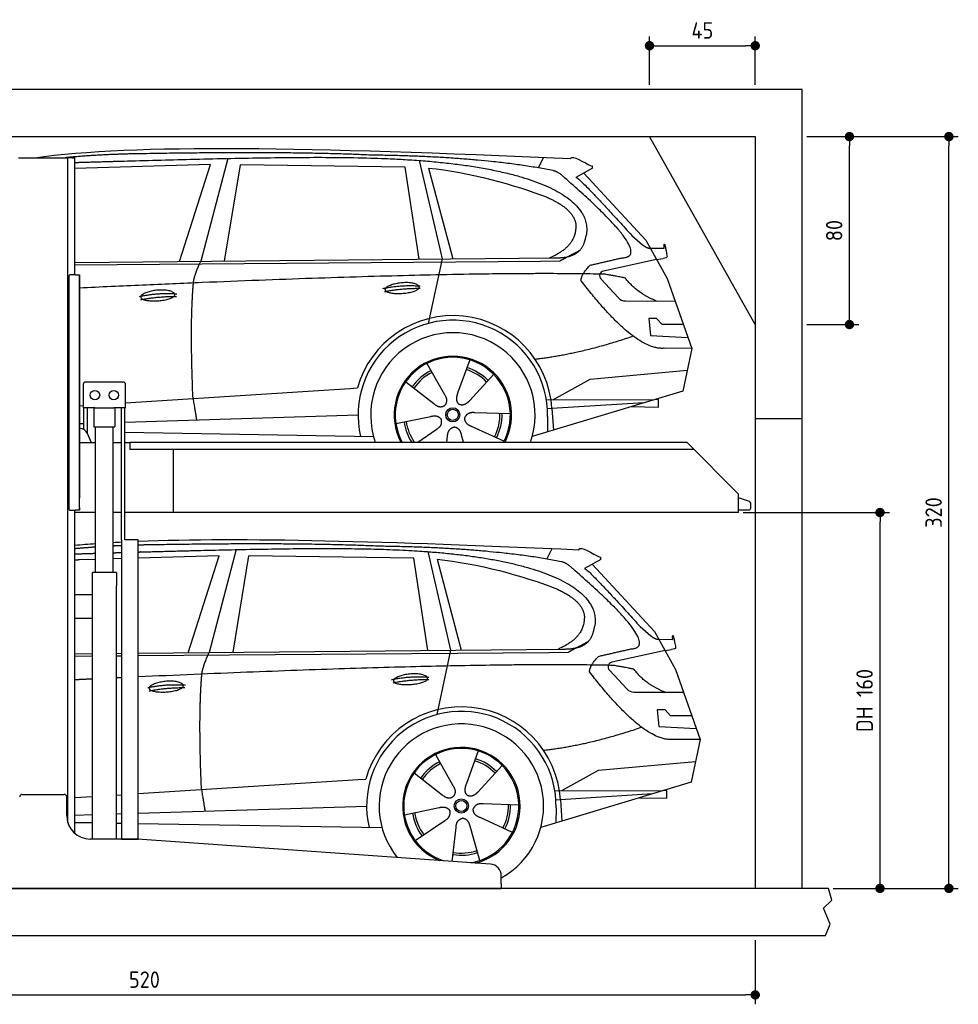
# Model space of a CAD drawing. Header units: millimetres. Extents: x -287 to 6264, y -293 to 3898.
# Tile 3 of 3: x 2269 to 6264, y -293 to 3898. Entities that reach past the tile are written whole.
import ezdxf

# ---------------------------------------------------------------- set-up
doc = ezdxf.new("R2010")
doc.units = ezdxf.units.MM
for name, color, linetype in [('4', 3, 'Continuous'), ('5', 3, 'Continuous'), ('Car', 10, 'Continuous')]:
    doc.layers.add(name, color=color, linetype=linetype)
doc.styles.get("Standard").update_dxf_attribs({"font": 'ISOCP.SHX'})
doc.dimstyles.new('GEN-ISO$0', dxfattribs={"dimscale": 20, "dimtxt": 3.5, "dimasz": 2, "dimexe": 2, "dimexo": 1, "dimgap": 1.5, "dimtad": 1, "dimdec": 1, "dimlfac": 0.1, "dimdsep": 46, "dimtxsty": 'STANDARD', "dimblk": 'PUNKT', "dimcen": 2, "dimclrd": 256, "dimclre": 256, "dimclrt": 2, "dimadec": 0, "dimazin": 0, "dimtp": 0.1, "dimtm": 0.1, "dimtfac": 0.71, "dimtdec": 1, "dimtmove": 2, "dimatfit": 3, "dimldrblk": 'PUNKT', "dimfxl": 1, "dimtolj": 1, "dimarcsym": 0})

# ---------------------------------------------------------------- blocks, each defined once
blk = doc.blocks.new('PUNKT')
at = {"layer": '4', "color": 0, "linetype": 'ByBlock'}
blk.add_line((-0.5, 0), (-1, 0), dxfattribs=at)
at = {"layer": '4', "color": 0, "linetype": 'ByBlock', "const_width": 0.5}
blk.add_lwpolyline([(-0.25, 0, 1), (0.25, 0, 1)], format="xyb", close=True, dxfattribs=at)
blk = doc.blocks.new('*D11')
at = {"layer": '5', "lineweight": -2}
for p, q in [((200, -20), (200, -293.3)), ((5400, -20), (5400, -293.3)), ((240, -253.3), (5360, -253.3))]:
    blk.add_line(p, q, dxfattribs=at)
at = {"layer": 'DEFPOINTS', "color": 0}
for p in [(200, 0), (5400, 0), (5400, -253.3)]:
    blk.add_point(p, dxfattribs=at)
at = {"layer": '5', "lineweight": -2, "xscale": 40, "yscale": 40, "zscale": 40, "rotation": 180}
blk.add_blockref('PUNKT', (200, -253.3), dxfattribs=at)
at = {"layer": '5', "lineweight": -2, "xscale": 40, "yscale": 40, "zscale": 40}
blk.add_blockref('PUNKT', (5400, -253.3), dxfattribs=at)
at = {"layer": '5', "color": 2, "insert": (2800, -188.3), "char_height": 70, "attachment_point": 5}
blk.add_mtext('\\A1;520', dxfattribs=at)
blk = doc.blocks.new('*D7')
at = {"layer": '5', "lineweight": -2}
for p, q in [((5620, 3400), (5841, 3400)), ((5801, 2640), (5801, 3360)), ((5620, 2600), (5841, 2600))]:
    blk.add_line(p, q, dxfattribs=at)
at = {"layer": 'DEFPOINTS', "color": 0}
for p in [(5600, 3400), (5801, 3400), (5600, 2600)]:
    blk.add_point(p, dxfattribs=at)
at = {"layer": '5', "lineweight": -2, "xscale": 40, "yscale": 40, "zscale": 40}
for p, rotation in [((5801, 3400), 90), ((5801, 2600), 270)]:
    blk.add_blockref('PUNKT', p, dxfattribs=dict(at, rotation=rotation))
at = {"layer": '5', "color": 2, "insert": (5736, 3000), "char_height": 70, "attachment_point": 5, "rotation": 90}
blk.add_mtext('\\A1;80', dxfattribs=at)
blk = doc.blocks.new('*D8')
at = {"layer": '5', "lineweight": -2}
for p, q in [((5620, 3400), (6264.4, 3400)), ((6224.4, 240), (6224.4, 3360)), ((5731.2, 200), (6264.4, 200))]:
    blk.add_line(p, q, dxfattribs=at)
at = {"layer": 'DEFPOINTS', "color": 0}
for p in [(5600, 3400), (6224.4, 3400), (5711.2, 200)]:
    blk.add_point(p, dxfattribs=at)
at = {"layer": '5', "lineweight": -2, "xscale": 40, "yscale": 40, "zscale": 40}
for p, rotation in [((6224.4, 3400), 90), ((6224.4, 200), 270)]:
    blk.add_blockref('PUNKT', p, dxfattribs=dict(at, rotation=rotation))
at = {"layer": '5', "color": 2, "insert": (6159.4, 1800), "char_height": 70, "attachment_point": 5, "rotation": 90}
blk.add_mtext('\\A1;320', dxfattribs=at)
blk = doc.blocks.new('*D9')
at = {"layer": '5', "lineweight": -2}
for p, q in [((5348.6, 1800), (5971.1, 1800)), ((5931.1, 240), (5931.1, 1760)), ((5731.2, 200), (5971.1, 200))]:
    blk.add_line(p, q, dxfattribs=at)
at = {"layer": 'DEFPOINTS', "color": 0}
for p in [(5328.6, 1800), (5931.1, 1800), (5711.2, 200)]:
    blk.add_point(p, dxfattribs=at)
at = {"layer": '5', "lineweight": -2, "xscale": 40, "yscale": 40, "zscale": 40}
for p, rotation in [((5931.1, 1800), 90), ((5931.1, 200), 270)]:
    blk.add_blockref('PUNKT', p, dxfattribs=dict(at, rotation=rotation))
at = {"layer": '5', "color": 2, "insert": (5865.6, 1000), "char_height": 70, "attachment_point": 5, "rotation": 90}
blk.add_mtext('\\A1;DH 160', dxfattribs=at)
blk = doc.blocks.new('*D10')
at = {"layer": '5', "lineweight": -2}
for p, q in [((4950, 3620), (4950, 3826.7)), ((5400, 3620), (5400, 3826.7)), ((4990, 3786.7), (5360, 3786.7))]:
    blk.add_line(p, q, dxfattribs=at)
at = {"layer": 'DEFPOINTS', "color": 0}
for p in [(5400, 3786.7), (4950, 3600), (5400, 3600)]:
    blk.add_point(p, dxfattribs=at)
at = {"layer": '5', "lineweight": -2, "xscale": 40, "yscale": 40, "zscale": 40, "rotation": 180}
blk.add_blockref('PUNKT', (4950, 3786.7), dxfattribs=at)
at = {"layer": '5', "lineweight": -2, "xscale": 40, "yscale": 40, "zscale": 40}
blk.add_blockref('PUNKT', (5400, 3786.7), dxfattribs=at)
at = {"layer": '5', "color": 2, "insert": (5175, 3851.7), "char_height": 70, "attachment_point": 5}
blk.add_mtext('\\A1;45', dxfattribs=at)

msp = doc.modelspace()

# ---------------------------------------------------------------- linework, layer by layer
for p, q in [((5400, 2600), (4950, 3400)), ((2264.07, 3310), (2274.07, 3310)), ((2274.07, 3310), (2464.07, 3310)), ((2464.07, 3310), (2474.07, 3310)), ((2479.07, 3310), (2474.07, 3310)), ((2474.07, 478.78), (2474.07, 3310)), ((2494.07, 3310), (2479.07, 3310)), ((2494.07, 3310), (2504.07, 3310)), ((2504.07, 2811), (2504.07, 3310)), ((2507.07, 2811), (2483.07, 2811)), ((2507.07, 2811), (2523.07, 2811)), ((2523.07, 2811), (2523.07, 1861)), ((2523.07, 1822), (2523.07, 2810)), ((2478.07, 2806), (2478.07, 1816)), ((2478.07, 1815), (2478.07, 2805)), ((2709.57, 2355), (2549.57, 2355)), ((2539.57, 2345), (2539.57, 2245)), ((2719.57, 2245), (2719.57, 2345)), ((2588.78, 2245), (2539.57, 2245)), ((2541.97, 2152.71), (2541.97, 2245)), ((2557.07, 2136.42), (2557.07, 2245)), ((2584.57, 2245), (2584.57, 2165)), ((2588.78, 2245), (2670.36, 2245)), ((2719.57, 2245), (2670.36, 2245)), ((2674.57, 2245), (2674.57, 2165)), ((2702.07, 1683), (2702.07, 2245)), ((2717.17, 1683), (2717.17, 2245)), ((5400, 2200), (5600, 2200)), ((2525.18, 2157), (2523.07, 2157)), ((2584.57, 2165), (2674.57, 2165)), ((2592.07, 1545), (2592.07, 2165)), ((2667.07, 1545), (2667.07, 2165)), ((2523.07, 2097), (2528.07, 2097)), ((2592.07, 2097), (2528.07, 2097)), ((2574.32, 2097), (2557.24, 2136.03)), ((2702.07, 2097), (2667.07, 2097)), ((2738.07, 2097), (2717.17, 2097)), ((2738.07, 2100), (5108.57, 2100)), ((2738.07, 2100), (2738.07, 2070)), ((5108.57, 2100), (5328.57, 1878.09)), ((2738.07, 2070), (5138.31, 2070)), ((2923.07, 1800), (2923.07, 2070)), ((5328.57, 1800), (5328.57, 1878.09)), ((2483.07, 1810), (2507.07, 1810)), ((2504.07, 434.01), (2504.07, 1810)), ((2523.07, 1810), (2507.07, 1810)), ((2523.07, 1810), (2523.07, 1822)), ((2523.07, 1822), (2523.07, 1811)), ((2592.07, 1800), (2504.07, 1800)), ((2702.07, 1800), (2667.07, 1800)), ((5328.57, 1800), (2717.17, 1800)), ((2773.62, 1683), (2719.62, 1683)), ((2680.82, 1545), (2578.32, 1545)), ((2578.32, 410), (2578.32, 1545)), ((2680.82, 1545), (2680.82, 1490)), ((2680.82, 1350), (2680.82, 1490)), ((2578.32, 1450), (2504.07, 1450)), ((2578.32, 1342), (2578.32, 1458)), ((2504.07, 1350), (2578.32, 1350)), ((2680.82, 410), (2680.82, 1350)), ((2279.07, 600), (2459.07, 600)), ((2469.07, 510), (2469.07, 590)), ((2767.3, 410), (2569.07, 410)), ((4272.61, 303.3), (2770.84, 409.87)), ((4319.07, 220), (4319.07, 253.42)), ((4319.07, 220), (4319.07, 200)), ((1994.07, 200), (3024.07, 200)), ((3024.07, 200), (4054.07, 200)), ((4054.07, 200), (4319.07, 200)), ((5600, 0), (5600, 0))]:
    msp.add_line(p, q)
for points in [[(5600, 200), (5600, 3600), (0, 3600), (0, 0), (5600, 0), (5698.53, 0), (5718.66, 47.94), (5691.11, 115.73), (5726.08, 149.63), (5711.24, 200), (200, 200), (200, 3400), (5400, 3400), (5400, 200)], [(2702.07, 1683), (2702.07, 410), (2773.62, 410), (2773.62, 1683)], [(2773.62, 1683), (2717.17, 1683)]]:
    msp.add_lwpolyline(points)
msp.add_lwpolyline([(5328.57, 1811), (5372.57, 1811, 0.4142136), (5380.57, 1819), (5380.57, 1839.19, 0.3249197), (5375.04, 1846.8), (5328.57, 1861.9)], format="xyb")
for centre in [(2589.57, 2300), (2669.57, 2300)]:
    msp.add_circle(centre, 20)
for centre, radius, start, end in [((2483.07, 2806), 5, 90, 180), ((2549.57, 2345), 10, 90, 180), ((2709.57, 2345), 10, 0, 90), ((2525.18, 2122), 35, 23.62938, 90), ((2483.07, 1815), 5, 180, 270), ((2279.07, 590), 10, 90, 180), ((2459.07, 590), 10, 0, 90), ((2569.07, 510), 100, 180, 270), ((2767.3, 360), 50, 85.94065, 90), ((4269.07, 253.42), 50, 0, 85.94065)]:
    msp.add_arc(centre, radius, start, end)
at = {"layer": 'Car'}
for p, q in [((4477.05, 3266.71), (4499.43, 3311.41)), ((3081.89, 3280.68), (2504.07, 3263.8)), ((2949.67, 2868.26), (3081.89, 3280.68)), ((3155.02, 3307.06), (3039.7, 2869.13)), ((3141.36, 2870.11), (3208.44, 3279.93)), ((3910.12, 3270.03), (3208.44, 3279.93)), ((3969.66, 2878.13), (3910.12, 3270.03)), ((3969.77, 3298.36), (4066.86, 2879.07)), ((4009.74, 3265.83), (4112.84, 2879.51)), ((4707.02, 3265.09), (4636.95, 3225.93)), ((4670.2, 3244.51), (4934.55, 2958.57)), ((4874.23, 2979.65), (4919.85, 2939.83)), ((4934.55, 2958.57), (5025.18, 2796.41)), ((4948.3, 2925.41), (5012.64, 2924.5)), ((2504.07, 2863.95), (4541.3, 2883.66)), ((2504.07, 2853.91), (4485.82, 2869.67)), ((4066.86, 2879.07), (4008.48, 2604.85)), ((4485.82, 2869.67), (4568.7, 2871.13)), ((4979.87, 2877.49), (4753.47, 2827.57)), ((4979.87, 2877.49), (5007.56, 2881.5)), ((4743.09, 2794.46), (4818.15, 2713.26)), ((5025.18, 2796.41), (5129.54, 2498.77)), ((4847.37, 2700.41), (5059.12, 2699.62)), ((4979.87, 2625.54), (4947.21, 2625.54)), ((4947.21, 2625.54), (4954.07, 2554.05)), ((5003.65, 2599.72), (4979.87, 2625.54)), ((5094.15, 2599.72), (5003.65, 2599.72)), ((4954.07, 2554.05), (5113.16, 2545.5)), ((5129.54, 2498.77), (5012.64, 2499.21)), ((5129.54, 2498.77), (5091.66, 2316.82)), ((4002.43, 2434.56), (4077.07, 2302.81)), ((4184.57, 2449.95), (4133.1, 2307.55)), ((4696.69, 2368.15), (5110.09, 2405.35)), ((3912.13, 2356.53), (4031.65, 2263.57)), ((4286.68, 2388.18), (4184.45, 2276.48)), ((4541.36, 2281.33), (4696.69, 2368.15)), ((2719.57, 2267.28), (3673.83, 2328.16)), ((3673.83, 2328.16), (3706.3, 2330.23)), ((5091.66, 2316.82), (4450.96, 2124.02)), ((4510.99, 2281.45), (4968.44, 2279.74)), ((4926.52, 2267.12), (4534.9, 2242.14)), ((4988.2, 2281.41), (4974.74, 2281.63)), ((4987.65, 2248.72), (4988.2, 2281.41)), ((2523.07, 2254.74), (2539.57, 2255.79)), ((4357.61, 2219.71), (4206.27, 2224.66)), ((4534.9, 2242.14), (4515.65, 2240.91)), ((4534.9, 2242.14), (4540.71, 2151.02)), ((4871.86, 2250.68), (4987.65, 2248.72)), ((2523.07, 2178.71), (2541.97, 2179.29)), ((2717.17, 2184.74), (3710.06, 2215.62)), ((3870.48, 2178.54), (4018.84, 2208.82)), ((4516.41, 2208.41), (4515.31, 2143.38)), ((2717.17, 2141.9), (3775.15, 2124.02)), ((3963.19, 2100), (4042.13, 2153.5)), ((4330.42, 2103.51), (4192.6, 2166.22)), ((4087.48, 2100), (4090.24, 2124.4)), ((4158.57, 2100), (4150.05, 2129.45)), ((3191.07, 1642.15), (3075.76, 1204.22)), ((4513.1, 1601.8), (4535.48, 1646.5)), ((2592.07, 1600.41), (2524.26, 1598.43)), ((2702.07, 1603.62), (2667.07, 1602.6)), ((3117.94, 1615.77), (2773.62, 1605.71)), ((2985.72, 1203.35), (3117.94, 1615.77)), ((3177.41, 1205.2), (3244.49, 1615.01)), ((3946.17, 1605.12), (3244.49, 1615.01)), ((4005.71, 1213.22), (3946.17, 1605.12)), ((4005.82, 1633.45), (4102.91, 1214.16)), ((4045.8, 1600.92), (4148.9, 1214.6)), ((4743.07, 1600.18), (4673, 1561.02)), ((4706.25, 1579.6), (4970.6, 1293.66)), ((4910.28, 1314.74), (4955.9, 1274.92)), ((4970.6, 1293.66), (5061.24, 1131.5)), ((4984.35, 1260.5), (5048.69, 1259.59)), ((2773.62, 1201.29), (4577.35, 1218.75)), ((5015.92, 1212.58), (5043.61, 1216.59)), ((2504.07, 1198.69), (2578.32, 1199.4)), ((2504.07, 1188.71), (2578.32, 1189.3)), ((2680.82, 1200.4), (2702.07, 1200.6)), ((2680.82, 1190.12), (2702.07, 1190.29)), ((2773.62, 1190.86), (4521.87, 1204.76)), ((4102.91, 1214.16), (4044.53, 939.94)), ((4521.87, 1204.76), (4604.75, 1206.22)), ((5015.92, 1212.58), (4789.52, 1162.66)), ((4779.14, 1129.55), (4854.2, 1048.35)), ((5061.24, 1131.5), (5165.59, 833.86)), ((4883.43, 1035.5), (5095.17, 1034.71)), ((5015.92, 960.63), (4983.26, 960.63)), ((4983.26, 960.63), (4990.13, 889.13)), ((5039.71, 934.81), (5015.92, 960.63)), ((5130.2, 934.81), (5039.71, 934.81)), ((4990.13, 889.13), (5149.21, 880.59)), ((5165.59, 833.86), (5048.69, 834.3)), ((5165.59, 833.86), (5127.71, 651.91)), ((4038.48, 769.65), (4113.12, 637.9)), ((4220.62, 785.04), (4169.15, 642.64)), ((4322.73, 723.27), (4220.51, 611.57)), ((4732.74, 703.24), (5146.14, 740.44)), ((3948.18, 691.62), (4067.7, 598.66)), ((4577.41, 616.42), (4732.74, 703.24)), ((2773.62, 603.52), (3709.89, 663.25)), ((3709.89, 663.25), (3742.35, 665.32)), ((5127.71, 651.91), (4487.01, 459.11)), ((2504.07, 586.32), (2578.32, 591.06)), ((2680.82, 597.59), (2702.07, 598.95)), ((4547.04, 616.54), (5004.49, 614.83)), ((4962.57, 602.21), (4570.95, 577.23)), ((5024.25, 616.5), (5010.79, 616.72)), ((5023.7, 583.81), (5024.25, 616.5)), ((2773.62, 520.47), (3746.11, 550.71)), ((4393.66, 554.8), (4242.32, 559.75)), ((4570.95, 577.23), (4551.7, 576)), ((4570.95, 577.23), (4576.76, 486.11)), ((4907.91, 585.76), (5023.7, 583.81)), ((2504.07, 512.08), (2578.32, 514.39)), ((2680.82, 517.58), (2702.07, 518.24)), ((3906.53, 513.63), (4054.89, 543.91)), ((4552.46, 543.5), (4551.36, 478.47)), ((2504.07, 481.2), (2578.32, 479.95)), ((2680.82, 478.22), (2702.07, 477.86)), ((2773.62, 476.65), (3811.2, 459.11)), ((3952.84, 403.64), (4078.18, 488.59)), ((4228.16, 319.08), (4186.1, 464.54)), ((4366.47, 438.6), (4228.65, 501.31)), ((4109.91, 314.84), (4126.3, 459.49))]:
    msp.add_line(p, q, dxfattribs=at)
for centre, radius in [((4112.64, 2215.75), 30.15), ((4112.64, 2215.75), 23.62), ((4148.69, 550.84), 30.15), ((4148.69, 550.84), 23.62)]:
    msp.add_circle(centre, radius, dxfattribs=at)
for centre, radius, start, end in [((4757.78, 2808.04), 20, 102.43575, 222.74729), ((4847.52, 2740.41), 40, 222.74729, 269.78612), ((4113.05, 2215.23), 422.7, 3.65041, 164.21264), ((4113.05, 2215.23), 403.41, 359.03154, 193.11461), ((4113.05, 2215.23), 350, 340.77866, 199.22134), ((4113.05, 2215.23), 250, 332.55444, 207.44556), ((4112.64, 2215.75), 245, 331.80734, 208.19266), ((4112.64, 2215.75), 209.64, 116.262, 145.39945), ((4112.64, 2215.75), 200.65, 116.11518, 145.54628), ((4112.64, 2215.75), 200.65, 44.11518, 73.54628), ((4112.64, 2215.75), 209.64, 44.262, 73.39945), ((4112.64, 2215.75), 200.65, 332.11518, 1.54628), ((4112.64, 2215.75), 209.64, 188.262, 213.51296), ((4112.64, 2215.75), 200.65, 188.11518, 215.23021), ((4112.64, 2215.75), 209.64, 332.262, 1.39945), ((4793.83, 1143.13), 20, 102.43575, 222.74729), ((4883.57, 1075.5), 40, 222.74729, 269.78612), ((4149.11, 550.32), 422.7, 3.65041, 164.21264), ((4149.11, 550.32), 403.41, 359.03154, 193.11461), ((4149.11, 550.32), 350, 299.05208, 218.70765), ((4149.11, 550.32), 250, 284.02031, 247.86099), ((4148.69, 550.84), 245, 279.52439, 252.35692), ((4148.69, 550.84), 209.64, 116.262, 145.39945), ((4148.69, 550.84), 200.65, 116.11518, 145.54628), ((4148.69, 550.84), 200.65, 44.11518, 73.54628), ((4148.69, 550.84), 209.64, 44.262, 73.39945), ((4148.69, 550.84), 200.65, 332.11518, 1.54628), ((4148.69, 550.84), 209.64, 332.262, 1.39945), ((4148.69, 550.84), 209.64, 188.262, 217.39945), ((4148.69, 550.84), 200.65, 188.11518, 217.54628), ((4148.69, 550.84), 209.64, 260.262, 289.39945), ((4148.69, 550.84), 200.65, 260.11518, 289.54628)]:
    msp.add_arc(centre, radius, start, end, dxfattribs=at)
for points, degree in [([(2332.93, 3310), (2757.55, 3370.07), (3499.26, 3356.31), (4612.99, 3306.39)], 3), ([(2798.81, 3327.13), (2626.95, 3325.48), (2461.96, 3310)], 2), ([(3763.05, 3321.29), (3414.7, 3337.49), (2798.81, 3327.13)], 2), ([(4538.62, 3255.34), (4237.5, 3315.21), (3763.05, 3321.29)], 2), ([(4612.99, 3306.39), (4621.36, 3325.88), (4668.77, 3289.18), (4706.24, 3273.67)], 3), ([(4707.02, 3265.09), (4708.69, 3266.74), (4704.19, 3268.9), (4708.77, 3272.63), (4706.24, 3273.67)], 4), ([(4009.74, 3265.83), (4181.6, 3249.24), (4377.69, 3194.55), (4510.99, 3143.13)], 3), ([(4588.31, 3224.96), (4562.36, 3250.65), (4538.62, 3255.34)], 2), ([(4833.93, 2884.08), (4974.66, 2889), (4588.31, 3224.96)], 2), ([(4636.95, 3225.93), (4641.19, 3236.67), (4874.23, 2979.65)], 2), ([(4510.99, 3143.13), (4626.68, 3093.22), (4636.33, 3027.09)], 2), ([(4636.33, 3027.09), (4641.94, 2932.61), (4524.65, 2883.5)], 2), ([(4541.3, 2883.66), (4591.38, 2884.15), (4659.03, 2886.5), (4672.08, 2936.35), (4680.32, 2979.58)], 4), ([(4919.85, 2939.83), (4928.16, 2932.57), (4945.94, 2922.55), (4950.53, 2925.03), (4952.44, 2926.57)], 4), ([(5012.64, 2924.5), (5010.71, 2972.5), (5025.2, 2889.2)], 2), ([(4568.7, 2871.13), (4599.05, 2887.39), (4654.66, 2917.27)], 2), ([(3008.59, 2776.93), (3011.42, 2807.95), (3039.7, 2869.13)], 2), ([(4659.03, 2786.23), (4656.76, 2810.38), (4696.71, 2852.66)], 2), ([(4696.71, 2852.66), (4833.93, 2884.08)], 1), ([(5025.2, 2889.2), (5025.45, 2885.49), (5017.7, 2882.97), (5007.55, 2881.5)], 3), ([(4760.59, 2813.96), (4092.92, 2829.49), (2523.07, 2755.19)], 2), ([(4848.43, 2796.39), (4847.15, 2799.39), (4760.59, 2813.96)], 2), ([(3006.87, 2285.61), (2993.22, 2598.86), (3008.59, 2776.93)], 2), ([(5012.64, 2499.21), (4889.66, 2486.39), (4659.03, 2786.23)], 2), ([(4979.87, 2699.91), (4894.21, 2735.02), (4848.43, 2796.39)], 2), ([(2778.98, 2719.54), (2854.41, 2736.44), (2937.92, 2730.65)], 2), ([(3815.17, 2753.23), (3890.59, 2770.12), (3974.1, 2764.34)], 2), ([(3822.34, 2740.4), (3896.35, 2754.99), (3974.26, 2754.25)], 2), ([(2784.07, 2705.69), (2858.07, 2720.28), (2935.99, 2719.54)], 2), ([(4880.73, 2550.56), (4656.04, 2473.11), (4463.26, 2451.93)], 2), ([(4133.1, 2307.55), (4128.56, 2295), (4124.61, 2280.97), (4128.99, 2267.17), (4139.79, 2260.63)], 4), ([(3006.87, 2285.61), (3017.01, 2220.73), (3022.02, 2194.22)], 2), ([(4031.65, 2263.57), (4055.15, 2241.9), (4078.34, 2255.44)], 2), ([(4077.07, 2302.81), (4095.11, 2276.42), (4078.34, 2255.44)], 2), ([(4184.45, 2276.48), (4175.44, 2266.64), (4164.85, 2256.62), (4150.6, 2254.1), (4139.79, 2260.63)], 4), ([(4206.27, 2224.66), (4174.52, 2228.38), (4163.72, 2203.8)], 2), ([(4018.84, 2208.82), (4049.52, 2217.82), (4064.29, 2195.39)], 2), ([(4042.13, 2153.5), (4070.01, 2169.15), (4064.29, 2195.39)], 2), ([(4192.6, 2166.22), (4162.49, 2176.97), (4163.72, 2203.8)], 2), ([(4090.24, 2124.4), (4091.16, 2156.35), (4117.06, 2163.47)], 2), ([(4150.05, 2129.45), (4143.78, 2160.8), (4117.06, 2163.47)], 2), ([(2773.62, 1677.96), (3212.12, 1695.35), (3829.98, 1678.19), (4649.04, 1641.48)], 3), ([(2504.07, 1660.76), (2532.32, 1663.42), (2561.65, 1665.84), (2592.07, 1668.03)], 3), ([(2592.07, 1652.75), (2547.83, 1649.69), (2504.07, 1645.65)], 2), ([(2667.07, 1672.85), (2678.59, 1673.51), (2690.26, 1674.14), (2702.07, 1674.74)], 3), ([(2702.07, 1658.84), (2684.53, 1658.11), (2667.07, 1657.23)], 2), ([(2834.86, 1662.22), (2804.13, 1661.93), (2773.62, 1661.19)], 2), ([(3799.11, 1656.38), (3450.75, 1672.58), (2834.86, 1662.22)], 2), ([(4574.67, 1590.43), (4273.55, 1650.3), (3799.11, 1656.38)], 2), ([(4649.04, 1641.48), (4657.42, 1660.97), (4704.82, 1624.27), (4742.29, 1608.76)], 3), ([(2504.07, 1623.83), (2519.61, 1624.34), (2539.22, 1624.96), (2563.4, 1625.7), (2592.07, 1626.56)], 4), ([(2524.26, 1598.43), (2514.07, 1597.56), (2504.07, 1596.47)], 2), ([(2667.07, 1628.75), (2675.49, 1628.99), (2684.13, 1629.24), (2692.99, 1629.49), (2702.07, 1629.75)], 4), ([(4045.8, 1600.92), (4217.65, 1584.33), (4413.74, 1529.64), (4547.04, 1478.22)], 3), ([(4743.07, 1600.18), (4744.74, 1601.82), (4740.24, 1603.99), (4744.82, 1607.72), (4742.29, 1608.76)], 4), ([(4624.37, 1560.05), (4598.41, 1585.74), (4574.67, 1590.43)], 2), ([(4869.98, 1219.17), (5010.71, 1224.08), (4624.37, 1560.05)], 2), ([(4673, 1561.02), (4677.24, 1571.76), (4910.28, 1314.74)], 2), ([(4547.04, 1478.22), (4662.73, 1428.31), (4672.38, 1362.18)], 2), ([(4672.38, 1362.18), (4677.99, 1267.7), (4560.7, 1218.59)], 2), ([(4577.35, 1218.75), (4627.44, 1219.24), (4695.08, 1221.59), (4708.14, 1271.44), (4716.37, 1314.67)], 4), ([(4955.9, 1274.92), (4964.21, 1267.66), (4981.99, 1257.64), (4986.59, 1260.12), (4988.49, 1261.66)], 4), ([(5048.69, 1259.59), (5046.76, 1307.59), (5061.25, 1224.29)], 2), ([(4604.75, 1206.22), (4635.1, 1222.48), (4690.71, 1252.36)], 2), ([(4732.76, 1187.75), (4869.98, 1219.17)], 1), ([(5061.25, 1224.29), (5061.51, 1220.58), (5053.75, 1218.06), (5043.6, 1216.59)], 3), ([(3044.64, 1112.02), (3047.47, 1143.04), (3075.76, 1204.22)], 2), ([(4695.08, 1121.32), (4692.81, 1145.47), (4732.76, 1187.75)], 2), ([(4796.64, 1149.05), (4175.52, 1163.5), (2773.62, 1100.2)], 2), ([(4884.49, 1131.48), (4883.2, 1134.48), (4796.64, 1149.05)], 2), ([(2578.32, 1091.19), (2541.44, 1089.45), (2504.07, 1087.66)], 2), ([(2702.07, 1096.95), (2691.46, 1096.46), (2680.82, 1095.97)], 2), ([(3042.92, 620.7), (3029.27, 933.95), (3044.64, 1112.02)], 2), ([(3851.22, 1088.32), (3926.64, 1105.21), (4010.16, 1099.43)], 2), ([(5048.69, 834.3), (4925.71, 821.48), (4695.08, 1121.32)], 2), ([(5015.92, 1035), (4930.26, 1070.11), (4884.49, 1131.48)], 2), ([(2815.03, 1054.63), (2890.46, 1071.52), (2973.97, 1065.74)], 2), ([(2820.12, 1040.78), (2894.12, 1055.37), (2972.04, 1054.63)], 2), ([(3858.39, 1075.49), (3932.4, 1090.08), (4010.32, 1089.34)], 2), ([(4916.78, 885.65), (4692.09, 808.2), (4499.31, 787.02)], 2), ([(4113.12, 637.9), (4131.16, 611.51), (4114.39, 590.53)], 2), ([(4169.15, 642.64), (4164.61, 630.09), (4160.66, 616.06), (4165.04, 602.26), (4175.84, 595.72)], 4), ([(3042.92, 620.7), (3053.06, 555.82), (3058.07, 529.31)], 2), ([(4067.7, 598.66), (4091.2, 576.99), (4114.39, 590.53)], 2), ([(4220.51, 611.57), (4211.49, 601.73), (4200.9, 591.71), (4186.65, 589.19), (4175.84, 595.72)], 4), ([(4054.89, 543.91), (4085.57, 552.91), (4100.34, 530.48)], 2), ([(4242.32, 559.75), (4210.57, 563.47), (4199.77, 538.89)], 2), ([(4078.18, 488.59), (4106.06, 504.24), (4100.34, 530.48)], 2), ([(4228.65, 501.31), (4198.54, 512.06), (4199.77, 538.89)], 2), ([(4126.3, 459.49), (4127.21, 491.44), (4153.11, 498.56)], 2), ([(4186.1, 464.54), (4179.83, 495.89), (4153.11, 498.56)], 2)]:
    msp.add_open_spline(points, degree=degree, dxfattribs=at)
for points, degree, knots in [([(2504.07, 3289.89), (2547.45, 3291.24), (2742.71, 3297.02), (3667.91, 3322.56), (4245.47, 3321.85), (4715.89, 3166.26), (4680.32, 2979.58)], 4, [0.14533101, 0.14533101, 0.14533101, 0.14533101, 0.14533101, 0.25885101, 0.50885101, 1, 1, 1, 1, 1]), ([(3824.05, 2747.93), (3823.19, 2756.18), (3844.19, 2772.52), (3926.87, 2792.65), (4019.83, 2759.58), (3933.54, 2727.95), (3848.76, 2728.58), (3824.91, 2739.7), (3824.05, 2747.93)], 5, [0, 0, 0, 0, 0, 0, 0.300106, 0.500106, 0.700106, 1, 1, 1, 1, 1, 1]), ([(2784.07, 2716.39), (2783.2, 2724.63), (2804.21, 2740.98), (2886.88, 2761.11), (2979.84, 2728.04), (2893.55, 2696.4), (2808.78, 2697.04), (2784.93, 2708.16), (2784.07, 2716.39)], 5, [0, 0, 0, 0, 0, 0, 0.300106, 0.500106, 0.700106, 1, 1, 1, 1, 1, 1]), ([(2773.62, 1631.76), (2784.06, 1632.05), (2990.37, 1637.73), (3771.49, 1657.57), (4281.52, 1656.94), (4751.94, 1501.35), (4716.37, 1314.67)], 4, [0.24526612, 0.24526612, 0.24526612, 0.24526612, 0.24526612, 0.25885101, 0.50885101, 1, 1, 1, 1, 1]), ([(3860.1, 1083.02), (3859.24, 1091.26), (3880.24, 1107.61), (3962.92, 1127.74), (4055.88, 1094.67), (3969.59, 1063.04), (3884.81, 1063.67), (3860.97, 1074.79), (3860.1, 1083.02)], 5, [0, 0, 0, 0, 0, 0, 0.300106, 0.500106, 0.700106, 1, 1, 1, 1, 1, 1]), ([(2820.12, 1051.48), (2819.25, 1059.72), (2840.26, 1076.07), (2922.93, 1096.2), (3015.9, 1063.13), (2929.6, 1031.49), (2844.83, 1032.13), (2820.98, 1043.25), (2820.12, 1051.48)], 5, [0, 0, 0, 0, 0, 0, 0.300106, 0.500106, 0.700106, 1, 1, 1, 1, 1, 1])]:
    msp.add_open_spline(points, degree=degree, knots=knots, dxfattribs=at)

# ---------------------------------------------------------------- dimensions: what is measured, and where the dimension line sits
at = {"layer": '5'}
for base, p1, p2, picture, middle in [((5400, 3786.65), (4950, 3600), (5400, 3600), '*D10', (5175, 3851.65)), ((5400, -253.28), (200, 0), (5400, 0), '*D11', (2800, -188.27))]:
    dim = msp.add_linear_dim(base=base, p1=p1, p2=p2, dimstyle='GEN-ISO$0', override={"dimlfac": 0.1}, dxfattribs=at)
    dim.commit()
    dim.dimension.update_dxf_attribs({"geometry": picture, "text_midpoint": middle})
for base, p1, picture, middle in [((5801, 3400), (5600, 2600), '*D7', (5736, 3000)), ((6224.42, 3400), (5711.24, 200), '*D8', (6159.41, 1800))]:
    dim = msp.add_linear_dim(base=base, p1=p1, p2=(5600, 3400), angle=90, dimstyle='GEN-ISO$0', override={"dimlfac": 0.1}, dxfattribs=at)
    dim.commit()
    dim.dimension.update_dxf_attribs({"geometry": picture, "text_midpoint": middle})
dim = msp.add_linear_dim(base=(5931.11, 1800), p1=(5711.24, 200), p2=(5328.57, 1800), angle=90, text='DH <>', dimstyle='GEN-ISO$0', override={"dimlfac": 0.1}, dxfattribs=at)
dim.commit()
dim.dimension.update_dxf_attribs({"geometry": '*D9', "text_midpoint": (5865.62, 1000)})

doc.saveas('drawing.dxf')
